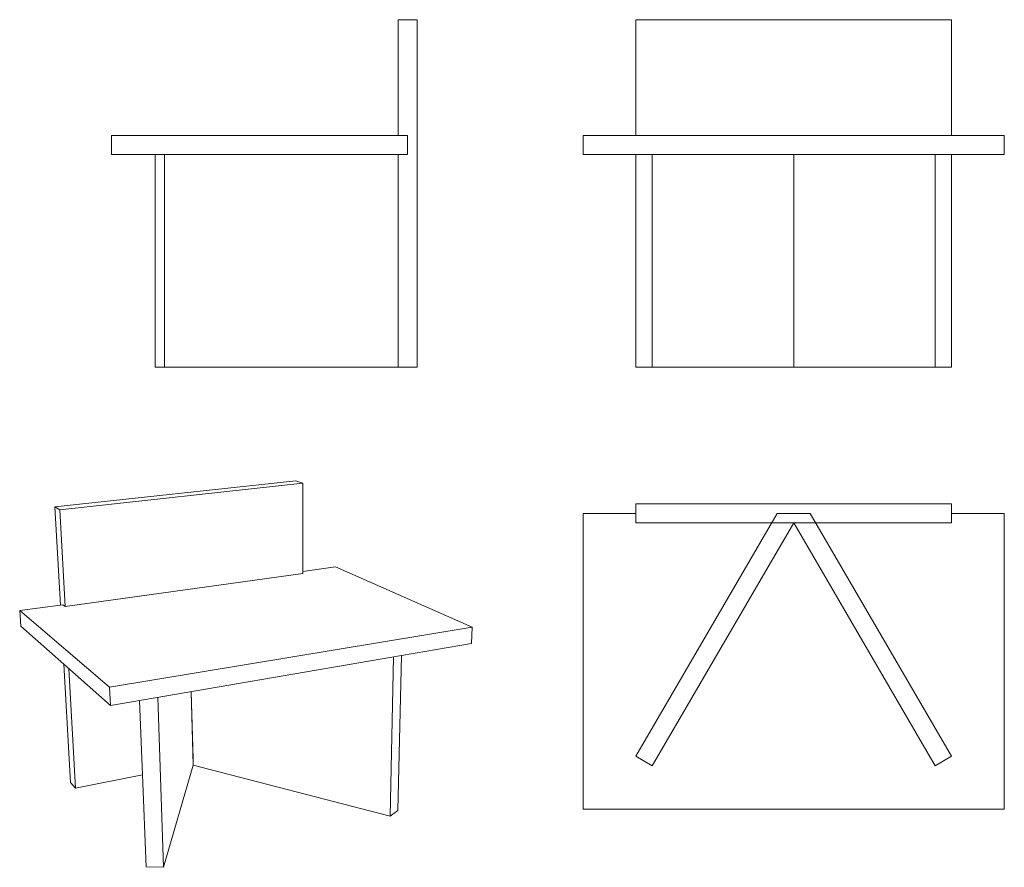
# Model space of a CAD drawing. Header units: millimetres. Extents: x 143 to 1078, y -780 to 25.
import ezdxf

# ---------------------------------------------------------------- set-up
doc = ezdxf.new("R2010")
doc.units = ezdxf.units.MM
doc.layers.add('Default', color=7, linetype='Continuous', lineweight=18, true_color=0x000000)
doc.layers.add('Make2D$visible$Curves', color=7, linetype='Continuous', lineweight=18, true_color=0x000000)

msp = doc.modelspace()

# ---------------------------------------------------------------- linework, layer by layer
at = {"layer": 'Default'}
for p, q in [((501.97, -84.66, 835.4), (510.97, -84.66, 835.4)), ((510.97, -84.66, 835.4), (510.97, -102.66, 835.4)), ((510.97, -102.66, 835.4), (501.97, -102.66, 835.4)), ((677.59, -452.67, 835.4), (677.59, -443.67, 835.4)), ((677.59, -443.67, 835.4), (727.59, -443.67, 835.4)), ((862, -443.67, 835.4), (727.61, -674.36, 835.4)), ((893.15, -443.67, 835.4), (862, -443.67, 835.4)), ((1027.54, -674.36, 835.4), (893.15, -443.67, 835.4)), ((1027.59, -443.67, 835.4), (1077.59, -443.67, 835.4)), ((1077.59, -443.67, 835.4), (1077.59, -452.67, 835.4)), ((743.16, -683.42, 835.4), (877.58, -452.67, 835.4)), ((860.26, -452.65, 835.4), (894.9, -452.65, 835.4)), ((877.58, -452.67, 835.4), (1011.99, -683.42, 835.4)), ((727.61, -674.36, 835.4), (743.16, -683.42, 835.4)), ((1011.99, -683.42, 835.4), (1027.54, -674.36, 835.4))]:
    msp.add_line(p, q, dxfattribs=at)
at = {"layer": 'Make2D$visible$Curves'}
for p, q in [((501.97, -84.66, 835.4), (501.97, 25.34, 835.4)), ((501.97, 25.34, 835.4), (519.97, 25.34, 835.4)), ((519.97, -304.66, 835.4), (519.97, 25.34, 835.4)), ((727.59, -84.66, 835.4), (727.59, 25.34, 835.4)), ((727.59, 25.34, 835.4), (1027.59, 25.34, 835.4)), ((1027.59, -84.66, 835.4), (1027.59, 25.34, 835.4)), ((229.97, -84.66, 835.4), (501.97, -84.66, 835.4)), ((229.97, -102.66, 835.4), (229.97, -84.66, 835.4)), ((501.97, -84.66, 835.4), (510.97, -84.66, 835.4)), ((510.97, -102.66, 835.4), (510.97, -84.66, 835.4)), ((677.59, -102.66, 835.4), (677.59, -84.66, 835.4)), ((677.59, -84.66, 835.4), (727.59, -84.66, 835.4)), ((727.59, -84.66, 835.4), (1027.59, -84.66, 835.4)), ((1027.59, -84.66, 835.4), (1077.59, -84.66, 835.4)), ((1077.59, -102.66, 835.4), (1077.59, -84.66, 835.4)), ((229.97, -102.66, 835.4), (271.22, -102.66, 835.4)), ((271.22, -102.66, 835.4), (510.97, -102.66, 835.4)), ((271.22, -304.66, 835.4), (271.22, -102.66, 835.4)), ((280.28, -304.66, 835.4), (280.28, -102.66, 835.4)), ((501.97, -304.66, 835.4), (501.97, -102.66, 835.4)), ((677.59, -102.66, 835.4), (727.61, -102.66, 835.4)), ((727.59, -304.66, 835.4), (727.59, -102.66, 835.4)), ((727.61, -102.66, 835.4), (877.58, -102.66, 835.4)), ((727.61, -304.66, 835.4), (727.61, -102.66, 835.4)), ((743.16, -304.66, 835.4), (743.16, -102.66, 835.4)), ((877.58, -102.66, 835.4), (877.6, -102.66, 835.4)), ((877.58, -304.66, 835.4), (877.58, -102.66, 835.4)), ((877.6, -102.66, 835.4), (1027.56, -102.66, 835.4)), ((877.6, -304.66, 835.4), (877.6, -102.66, 835.4)), ((1012.01, -304.66, 835.4), (1012.01, -102.66, 835.4)), ((1027.56, -102.66, 835.4), (1077.59, -102.66, 835.4)), ((1027.56, -304.66, 835.4), (1027.56, -102.66, 835.4)), ((1027.59, -304.66, 835.4), (1027.59, -102.66, 835.4)), ((280.28, -304.66, 835.4), (271.22, -304.66, 835.4)), ((501.97, -304.66, 835.4), (280.28, -304.66, 835.4)), ((501.97, -304.66, 835.4), (519.97, -304.66, 835.4)), ((727.59, -304.66, 835.4), (727.61, -304.66, 835.4)), ((727.61, -304.66, 835.4), (743.16, -304.66, 835.4)), ((743.16, -304.66, 835.4), (877.58, -304.66, 835.4)), ((877.6, -304.66, 835.4), (877.58, -304.66, 835.4)), ((1012.01, -304.66, 835.4), (877.6, -304.66, 835.4)), ((1027.56, -304.66, 835.4), (1012.01, -304.66, 835.4)), ((1027.56, -304.66, 835.4), (1027.59, -304.66, 835.4)), ((404.82, -412.58, 835.4), (175.99, -437.4, 835.4)), ((180.88, -440.2, 835.4), (411.62, -414.93, 835.4)), ((411.62, -414.93, 835.4), (404.82, -412.58, 835.4)), ((411.62, -498.77, 835.4), (411.62, -414.93, 835.4)), ((181.25, -530.69, 835.4), (175.99, -437.4, 835.4)), ((175.99, -437.4, 835.4), (180.88, -440.2, 835.4)), ((727.59, -434.67, 835.4), (727.59, -443.67, 835.4)), ((1027.59, -434.67, 835.4), (727.59, -434.67, 835.4)), ((727.59, -434.67, 835.4), (727.59, -452.67, 835.4)), ((1027.59, -434.67, 835.4), (727.59, -434.67, 835.4)), ((1027.59, -443.67, 835.4), (1027.59, -434.67, 835.4)), ((1027.59, -434.67, 835.4), (1027.59, -452.67, 835.4)), ((185.97, -532.23, 835.4), (180.88, -440.2, 835.4)), ((677.59, -443.67, 835.4), (677.59, -724.67, 835.4)), ((727.59, -443.67, 835.4), (677.59, -443.67, 835.4)), ((727.59, -443.67, 835.4), (727.59, -452.67, 835.4)), ((1077.59, -443.67, 835.4), (1027.59, -443.67, 835.4)), ((1027.59, -452.67, 835.4), (1027.59, -443.67, 835.4)), ((1077.59, -724.67, 835.4), (1077.59, -443.67, 835.4)), ((677.59, -724.67, 835.4), (677.59, -452.67, 835.4)), ((727.59, -452.67, 835.4), (1027.59, -452.67, 835.4)), ((1027.59, -452.67, 835.4), (727.59, -452.67, 835.4)), ((1077.59, -452.67, 835.4), (1077.59, -724.67, 835.4)), ((442.62, -494.47, 835.4), (411.62, -498.77, 835.4)), ((572.32, -551.61, 835.4), (442.62, -494.47, 835.4)), ((185.97, -532.23, 835.4), (411.62, -500.8, 835.4)), ((411.62, -500.8, 835.4), (411.62, -498.77, 835.4)), ((181.25, -530.69, 835.4), (142.64, -536.04, 835.4)), ((183.54, -530.37, 835.4), (181.25, -530.69, 835.4)), ((183.54, -530.37, 835.4), (185.97, -532.23, 835.4)), ((142.64, -536.04, 835.4), (227.93, -608.81, 835.4)), ((143.62, -550.81, 835.4), (142.64, -536.04, 835.4)), ((143.62, -550.81, 835.4), (184.43, -586.99, 835.4)), ((227.93, -608.81, 835.4), (572.32, -551.61, 835.4)), ((571.7, -567.33, 835.4), (572.32, -551.61, 835.4)), ((505.08, -578.77, 835.4), (571.7, -567.33, 835.4)), ((228.73, -626.25, 835.4), (505.08, -578.77, 835.4)), ((501.68, -725.83, 835.4), (505.08, -578.77, 835.4)), ((184.43, -586.99, 835.4), (228.73, -626.25, 835.4)), ((190.77, -699.35, 835.4), (184.43, -586.99, 835.4)), ((494.35, -731.37, 835.4), (497.58, -580.06, 835.4)), ((195.5, -704.62, 835.4), (189.23, -591.24, 835.4)), ((228.73, -626.25, 835.4), (227.93, -608.81, 835.4)), ((307.29, -676.84, 835.4), (305.6, -613.04, 835.4)), ((307.47, -682.76, 835.4), (305.62, -613.04, 835.4)), ((259.26, -692.17, 835.4), (256.52, -621.47, 835.4)), ((279.26, -779.87, 835.4), (273.69, -618.52, 835.4)), ((307.45, -682.76, 835.4), (307.29, -676.84, 835.4)), ((307.31, -676.84, 835.4), (307.29, -676.84, 835.4)), ((307.39, -679.78, 835.4), (307.37, -679.79, 835.4)), ((279.26, -779.87, 835.4), (307.45, -682.76, 835.4)), ((307.47, -682.76, 835.4), (307.45, -682.75, 835.4)), ((494.35, -731.37, 835.4), (307.47, -682.76, 835.4)), ((190.77, -699.35, 835.4), (195.5, -704.62, 835.4)), ((195.5, -704.62, 835.4), (259.26, -692.17, 835.4)), ((262.65, -779.39, 835.4), (259.26, -692.17, 835.4)), ((501.68, -725.83, 835.4), (494.35, -731.37, 835.4)), ((677.59, -724.67, 835.4), (1077.59, -724.67, 835.4)), ((1077.59, -724.67, 835.4), (677.59, -724.67, 835.4)), ((262.65, -779.39, 835.4), (279.26, -779.87, 835.4))]:
    msp.add_line(p, q, dxfattribs=at)

doc.saveas('drawing.dxf')
